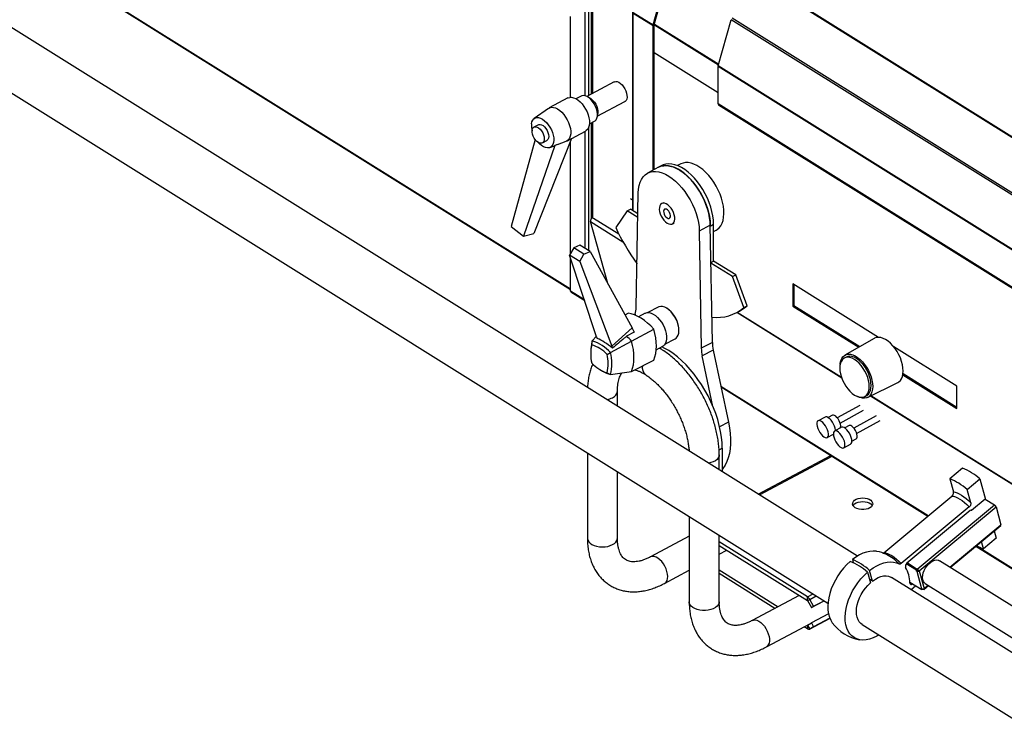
# Model space of a CAD drawing. Header units: millimetres. Extents: x 53 to 2304, y -1962 to 376.
# Tile 3 of 11: x 745 to 1401, y -1141 to -664. Entities that reach past the tile are written whole.
import ezdxf

# ---------------------------------------------------------------- set-up
doc = ezdxf.new("R2010")
doc.units = ezdxf.units.MM

msp = doc.modelspace()

# ---------------------------------------------------------------- linework, layer by layer
at = {"color": 7, "linetype": 'Continuous', "lineweight": 25}
for p, q in [((756.24, -620.62), (1112.18, -843.05)), ((756.24, -621.16), (1112.18, -843.59)), ((1167.39, -667.11), (1175.99, -636.24)), ((1168.08, -667.02), (1176.68, -636.15)), ((1303.47, -1021.32), (694.53, -640.8)), ((1122.09, -714.41), (1122.09, -639.36)), ((1124.42, -714.05), (1124.42, -639.39)), ((1126.15, -713.13), (1126.15, -638.64)), ((1127.16, -712.58), (1127.16, -639.28)), ((1626.96, -880.06), (1243.57, -640.48)), ((1627.31, -879.8), (1243.92, -640.22)), ((1112.18, -715.35), (1112.18, -661.49)), ((1153.64, -658.7), (1153.64, -790.83)), ((1154.02, -659.28), (1167.32, -667.59)), ((1154.02, -791.06), (1154.02, -659.28)), ((1154.09, -658.8), (1167.39, -667.11)), ((1603.36, -902.2), (1219.96, -662.62)), ((1167.32, -667.59), (1168.05, -667.2)), ((1167.32, -763.97), (1167.32, -667.59)), ((1167.39, -667.11), (1168.08, -667.02)), ((1167.82, -667.06), (1168.05, -667.2)), ((1168.05, -763.58), (1168.05, -667.2)), ((1168.1, -666.95), (1210.96, -693.73)), ((1168.21, -666.55), (1211.07, -693.34)), ((1210.76, -694.44), (1219.35, -663.63)), ((1602.74, -903.21), (1219.35, -663.63)), ((674.92, -672.18), (1283.86, -1052.7)), ((1210.7, -712.4), (1168.05, -685.75)), ((1594.09, -934.45), (1210.7, -694.87)), ((1210.7, -719.67), (1210.7, -694.87)), ((1594.15, -934.03), (1210.76, -694.44)), ((1141.29, -705.05), (1123.03, -714.79)), ((1119.24, -714.55), (1115.86, -716.34)), ((1110.48, -715.82), (1097.99, -722.47)), ((1130.09, -728.03), (1148.35, -718.29)), ((1594.09, -959.25), (1210.7, -719.67)), ((1210.98, -720.31), (1594.38, -959.89)), ((1097.57, -722.74), (1088.05, -729.51)), ((1090.77, -733.69), (1087.83, -735.26)), ((1124.42, -817.69), (1124.42, -735.07)), ((1124.8, -733.11), (1128.18, -731.31)), ((1126.15, -795.63), (1126.15, -732.39)), ((1127.16, -796.1), (1127.16, -731.85)), ((1109.76, -744.53), (1122.24, -737.87)), ((1122.09, -816.24), (1122.09, -737.96)), ((1088.69, -743.62), (1072.74, -801.59)), ((1101.71, -747.61), (1080.81, -807.96)), ((1112.96, -742.83), (1087.67, -806.12)), ((1093.48, -745.85), (1096.42, -744.28)), ((1098.37, -748.87), (1101.53, -747.68)), ((1103.54, -746.91), (1101.71, -747.61)), ((1103.54, -746.92), (1109.31, -744.74)), ((1112.18, -819.42), (1112.18, -744.77)), ((1173.14, -760.86), (1170.93, -762.04)), ((1185.77, -759.79), (1183.6, -760.95)), ((1170.93, -762.04), (1163.59, -765.96)), ((1155.99, -855.61), (1157.35, -779.19)), ((1152.1, -782.75), (1153.64, -783.72)), ((1174.1, -785.68), (1173, -786.27)), ((1149.93, -791.06), (1142.34, -802.14)), ((1149.93, -791.06), (1152.14, -789.89)), ((1157.06, -795.52), (1149.93, -791.06)), ((1157.1, -792.99), (1152.14, -789.89)), ((1136.99, -839.51), (1125.55, -798.16)), ((1125.55, -798.16), (1147.2, -811.69)), ((1126.15, -795.63), (1126.45, -795.81)), ((1126.25, -796.01), (1126.15, -795.63)), ((1127.51, -795.87), (1144.41, -806.43)), ((1180.2, -799.77), (1181.3, -799.18)), ((1205.4, -800.71), (1198.06, -804.63)), ((1206.77, -878.84), (1205.4, -800.71)), ((1205.41, -801.23), (1207.61, -800.06)), ((1207.61, -824.55), (1207.61, -800.06)), ((1072.74, -801.59), (1080.81, -807.96)), ((1080.81, -807.96), (1087.67, -806.12)), ((1198.06, -804.63), (1199.42, -882.75)), ((1207.61, -804.81), (1209.3, -803.91)), ((1118.37, -813.92), (1114.32, -815.7)), ((1125.25, -818.21), (1118.37, -813.92)), ((1114.32, -815.7), (1111.53, -820.55)), ((1118.42, -824.86), (1111.53, -820.55)), ((1129.63, -875.01), (1111.53, -820.55)), ((1121.1, -819.94), (1114.32, -815.7)), ((1118.42, -824.86), (1121.1, -819.94)), ((1121.1, -819.94), (1125.25, -818.21)), ((1125.25, -818.21), (1153.33, -869.16)), ((1112.18, -844.7), (1112.18, -822.51)), ((1118.42, -824.86), (1139.81, -881.37)), ((1156.41, -826.11), (1156.51, -826.46)), ((1205.84, -825.5), (1207.61, -824.55)), ((1220.17, -834.95), (1205.84, -826)), ((1222.37, -833.78), (1207.61, -824.55)), ((1220.17, -834.95), (1222.37, -833.78)), ((1227.76, -855.52), (1220.17, -834.95)), ((1229.96, -854.35), (1222.37, -833.78)), ((1317.57, -875.46), (1260.47, -839.78)), ((1260.47, -839.78), (1260.47, -854.64)), ((1261.21, -840.23), (1261.21, -854.24)), ((1121.49, -850.52), (1112.18, -844.7)), ((1112.51, -845.4), (1112.73, -845.04)), ((1121.7, -851.14), (1112.51, -845.4)), ((1148.54, -860.47), (1150.68, -859.26)), ((1155.38, -859.93), (1155.19, -860.57)), ((1161.89, -859.36), (1157.53, -861.69)), ((1170.72, -855.22), (1163.84, -858.89)), ((1176.29, -855.96), (1176.06, -855.83)), ((1222.69, -859.1), (1224.9, -857.92)), ((1293.03, -902.6), (1223.08, -858.89)), ((1292.91, -902.28), (1223.3, -858.78)), ((1227.76, -855.52), (1229.96, -854.35)), ((1261.21, -854.24), (1260.47, -854.64)), ((1260.47, -854.64), (1304.37, -882.07)), ((1261.21, -854.24), (1305.08, -881.66)), ((1153.33, -869.16), (1139.81, -881.37)), ((1152.96, -877.92), (1167.83, -869.98)), ((1154.75, -871.84), (1153.33, -869.16)), ((1184.49, -871.63), (1184.51, -871.37)), ((1126.37, -880.38), (1126.71, -877.88)), ((1126.71, -877.88), (1129.54, -874.74)), ((1129.63, -875.01), (1130.06, -876.21)), ((1138.92, -885.51), (1152.96, -877.92)), ((1175.13, -880.07), (1182.02, -876.4)), ((1206.77, -878.84), (1199.42, -882.75)), ((1314.65, -876.16), (1295.16, -887.36)), ((1125.84, -882.8), (1125.74, -884.37)), ((1136.61, -886.78), (1138.92, -885.51)), ((1139.81, -881.37), (1140.24, -882.57)), ((1169.34, -883.72), (1173.66, -881.42)), ((1172.71, -883.33), (1171.48, -882.59)), ((1172.73, -883.34), (1172.71, -883.33)), ((1207.37, -883.91), (1200.03, -887.83)), ((1207.37, -883.91), (1217.59, -932.04)), ((1369.72, -908.05), (1327.74, -881.81)), ((1152.96, -898.12), (1167.83, -890.62)), ((1207.18, -921.5), (1200.03, -887.83)), ((1296, -888.61), (1294.75, -889.28)), ((1132.23, -897.18), (1133.6, -897.97)), ((1136.61, -899.11), (1138.92, -900.21)), ((1138.92, -900.21), (1152.96, -898.12)), ((1162.11, -900.29), (1162.13, -900.3)), ((1310.21, -915.59), (1330.37, -905.64)), ((1333.77, -900.44), (1369.72, -922.91)), ((1333.89, -899.66), (1369.72, -922.06)), ((1143.49, -921.36), (1143.49, -911.43)), ((1350.64, -994.51), (1212.53, -908.21)), ((1212.58, -908.44), (1350.5, -994.63)), ((1369.72, -922.91), (1369.72, -908.05)), ((1308.4, -914.86), (1309.65, -914.2)), ((1432.21, -989.57), (1312.23, -914.6)), ((1432.09, -989.25), (1312.46, -914.49)), ((1305.08, -920.92), (1290.07, -929.08)), ((1291.99, -932.6), (1307.57, -924.11)), ((1217.59, -932.04), (1211.62, -935.22)), ((1281.91, -928.58), (1277.3, -931.08)), ((1286.92, -927.39), (1284.02, -928.96)), ((1316.08, -927.78), (1301.07, -935.95)), ((1302.98, -939.47), (1318.57, -930.98)), ((1292.9, -935.45), (1288.29, -937.95)), ((1297.91, -934.26), (1295.01, -935.83)), ((1283.37, -942.24), (1287.47, -940.01)), ((1299.79, -944.62), (1302.69, -943.04)), ((1211.23, -950.54), (1213.33, -949.42)), ((1213.33, -949.42), (1213.33, -965)), ((1294.36, -949.11), (1298.97, -946.6)), ((1123.49, -952.49), (1123.49, -1009.43)), ((1211.35, -963.76), (1211.35, -953.83)), ((1237.38, -980.03), (1285.81, -954.2)), ((1238.2, -980.54), (1286.63, -954.71)), ((1373.54, -962.62), (1365.03, -969.69)), ((1143.49, -1009.43), (1143.49, -964.99)), ((1365.03, -969.69), (1367.48, -978.56)), ((1376.57, -976.9), (1385.08, -969.82)), ((1385.08, -969.82), (1388.86, -983.49)), ((1379.02, -985.77), (1376.57, -976.9)), ((1321.06, -1019.1), (1366.5, -981.33)), ((1388.6, -983.33), (1379.59, -990.82)), ((1388.6, -983.33), (1394.85, -987.23)), ((1378.04, -988.54), (1332.6, -1026.31)), ((1378.72, -990.98), (1336.49, -1026.08)), ((1343.41, -1029.98), (1394.85, -987.23)), ((1344.66, -1031.14), (1395.89, -988.56)), ((1379.59, -990.82), (1379.3, -990.63)), ((1379.47, -990.58), (1379.71, -990.72)), ((1395.89, -988.56), (1399.16, -1000.38)), ((1191.35, -994.89), (1191.35, -1051.84)), ((1365.11, -1028.69), (1399.16, -1000.38)), ((1365.36, -1028.85), (1399.11, -1000.8)), ((1191.35, -1008.06), (1165.51, -1021.84)), ((1211.35, -1051.84), (1211.35, -1007.39)), ((1396.02, -1009.37), (1387.5, -1016.45)), ((1394.67, -1004.49), (1396.02, -1009.37)), ((1270.27, -1048.54), (1211.35, -1011.72)), ((1211.35, -1014.17), (1270.27, -1050.99)), ((1211.35, -1020.06), (1216.43, -1017.35)), ((1382.49, -1014.62), (1486.8, -1079.8)), ((1486.94, -1079.68), (1382.63, -1014.5)), ((1387.5, -1016.45), (1386.15, -1011.57)), ((1300.11, -1023.66), (1300.66, -1025.65)), ((1322.62, -1020.12), (1322.81, -1020.2)), ((1211.35, -1030.5), (1250.62, -1055.04)), ((1342.78, -1030.75), (1336.05, -1026.54)), ((1343.34, -1030.28), (1336.55, -1026.03)), ((1336.78, -1025.84), (1343.41, -1029.98)), ((1342.78, -1030.75), (1343.34, -1030.28)), ((1343.5, -1030.82), (1343.34, -1030.28)), ((1343.39, -1030.43), (1343.56, -1030.53)), ((1343.56, -1030.53), (1343.41, -1029.98)), ((1469.56, -1093.96), (1358.27, -1024.42)), ((1174.92, -1039.49), (1191.35, -1030.73)), ((1248.51, -1056.17), (1211.35, -1032.95)), ((1310.23, -1032.05), (1312.18, -1039.12)), ((1313.6, -1037.94), (1311.49, -1036.62)), ((1313.6, -1037.94), (1311.65, -1030.87)), ((1444.47, -1109.44), (1326.21, -1035.54)), ((1342.93, -1031.3), (1342.78, -1030.75)), ((1342.93, -1031.3), (1343.5, -1030.82)), ((1343, -1031.34), (1342.93, -1031.3)), ((1343.56, -1030.87), (1343, -1031.34)), ((1343, -1031.34), (1346.27, -1043.16)), ((1343.56, -1030.87), (1343.5, -1030.82)), ((1343.54, -1030.85), (1343.73, -1030.69)), ((1344.42, -1031.3), (1343.91, -1030.98)), ((1344.45, -1031.32), (1344.42, -1031.3)), ((1344.45, -1031.32), (1344.66, -1031.14)), ((1344.66, -1031.14), (1347.93, -1042.96)), ((1338.43, -1038.72), (1346.35, -1043.67)), ((1339.26, -1043.69), (1342.32, -1041.15)), ((1346.2, -1043.12), (1346.27, -1043.16)), ((1346.35, -1043.67), (1346.2, -1043.12)), ((1346.35, -1043.67), (1346.77, -1043.32)), ((1347.13, -1043.46), (1346.92, -1043.32)), ((1347.13, -1043.46), (1347.09, -1043.31)), ((1347.67, -1043.55), (1350.79, -1040.96)), ((1347.69, -1043.12), (1347.72, -1043.14)), ((1347.72, -1043.14), (1347.93, -1042.96)), ((1347.93, -1042.96), (1350.53, -1040.8)), ((1348.73, -1039.68), (1454.98, -1106.08)), ((1264.72, -1047.52), (1233.36, -1064.25)), ((1270.27, -1048.54), (1274.01, -1046.55)), ((1270.27, -1050.99), (1270.27, -1048.54)), ((1270.27, -1050.99), (1271.71, -1050.16)), ((1271.71, -1050.16), (1276.07, -1047.83)), ((1274.24, -1054.79), (1271.71, -1050.16)), ((1270.27, -1050.99), (1272.8, -1055.63)), ((1272.8, -1055.63), (1281.29, -1051.1)), ((1272.8, -1055.63), (1274.24, -1054.79)), ((1274.24, -1054.79), (1281.24, -1051.06)), ((1285.08, -1062.82), (1271.71, -1069.95)), ((1284.17, -1059.79), (1272.8, -1065.85)), ((1285.04, -1062.72), (1274.24, -1068.49)), ((1242.77, -1081.9), (1272.21, -1066.2)), ((1270.27, -1069.77), (1268.08, -1068.4)), ((1270.19, -1067.27), (1270.27, -1067.32)), ((1270.27, -1067.32), (1272.8, -1065.85)), ((1270.27, -1067.32), (1271.71, -1069.95)), ((1270.27, -1067.32), (1270.27, -1069.77)), ((1274.24, -1068.49), (1271.71, -1069.95)), ((1272.8, -1065.85), (1274.24, -1068.49)), ((1306.6, -1066.91), (1424.87, -1140.82))]:
    msp.add_line(p, q, dxfattribs=at)
at = {"color": 7, "linetype": 'Continuous', "lineweight": 25, "flags": 128}
for points in [[(1141.29, -705.05), (1141.46, -704.97), (1142.36, -704.77), (1143.38, -704.9), (1144.46, -705.34), (1145.56, -706.08), (1146.62, -707.08), (1147.6, -708.29), (1148.45, -709.66), (1149.13, -711.13), (1149.61, -712.62), (1149.87, -714.07), (1149.88, -715.4), (1149.66, -716.56), (1149.22, -717.49), (1148.57, -718.15), (1148.35, -718.29)], [(1110.48, -715.82), (1110.54, -715.78), (1111.67, -715.41), (1112.93, -715.37), (1114.29, -715.65), (1115.71, -716.26), (1117.15, -717.17), (1118.56, -718.36), (1119.92, -719.8), (1121.17, -721.44), (1122.28, -723.23), (1123.22, -725.13), (1123.97, -727.07), (1124.49, -729.01), (1124.78, -730.89), (1124.83, -732.65), (1124.64, -734.25), (1124.21, -735.63), (1123.55, -736.76), (1122.69, -737.6), (1122.24, -737.87)], [(1128.18, -731.31), (1128.54, -731.08), (1129.28, -730.32), (1129.8, -729.26), (1130.1, -727.97), (1130.14, -726.47), (1129.94, -724.85), (1129.5, -723.15), (1128.84, -721.44), (1127.98, -719.79), (1126.96, -718.26), (1125.81, -716.9), (1124.58, -715.78), (1123.31, -714.94), (1122.07, -714.4), (1120.88, -714.19), (1119.81, -714.31), (1119.24, -714.55)], [(1123.85, -715.26), (1123.91, -715.28), (1124.99, -715.72), (1126.09, -716.46), (1127.16, -717.46), (1128.14, -718.67), (1128.99, -720.04), (1129.67, -721.51), (1130.15, -723), (1130.4, -724.45), (1130.42, -725.78), (1130.2, -726.94), (1130.15, -727.08)], [(1097.57, -722.74), (1098.33, -722.32), (1099.49, -722.03), (1100.78, -722.07), (1102.16, -722.43), (1103.58, -723.12), (1105.02, -724.11), (1106.42, -725.36), (1107.75, -726.85), (1108.97, -728.53), (1110.04, -730.35), (1110.94, -732.26), (1111.63, -734.21), (1112.1, -736.14), (1112.33, -737.99), (1112.32, -739.72), (1112.07, -741.26), (1111.58, -742.58), (1110.87, -743.65), (1109.96, -744.42), (1109.31, -744.74)], [(1086.2, -733.16), (1086.49, -731.77), (1087.02, -730.62), (1087.76, -729.74), (1088.68, -729.15), (1089.77, -728.89), (1090.97, -728.94), (1092.26, -729.32), (1093.6, -730.01), (1094.93, -730.99), (1096.22, -732.22), (1097.42, -733.68), (1098.51, -735.3), (1099.43, -737.04), (1100.17, -738.85), (1100.69, -740.66), (1100.99, -742.41), (1101.05, -744.06), (1100.87, -745.54), (1100.45, -746.81), (1099.82, -747.83), (1098.98, -748.57), (1097.98, -749), (1096.83, -749.1), (1095.57, -748.89), (1094.26, -748.35), (1092.92, -747.51), (1091.6, -746.4), (1090.74, -745.51)], [(1086.62, -737.37), (1086.88, -736.35), (1087.38, -735.59), (1088.09, -735.15), (1088.96, -735.04), (1089.93, -735.28), (1090.95, -735.85), (1091.95, -736.72), (1092.87, -737.83), (1093.65, -739.11), (1094.24, -740.48), (1094.61, -741.85), (1094.73, -743.15), (1094.59, -744.28), (1094.2, -745.17), (1093.59, -745.78), (1092.8, -746.06), (1091.87, -745.99), (1090.87, -745.58), (1089.85, -744.86), (1088.89, -743.86), (1088.03, -742.66), (1087.34, -741.32), (1086.85, -739.94), (1086.61, -738.6), (1086.62, -737.37)], [(1090.77, -733.69), (1091.03, -733.58), (1091.89, -733.47), (1092.87, -733.71), (1093.89, -734.29), (1094.89, -735.15), (1095.81, -736.26), (1096.59, -737.54), (1097.18, -738.91), (1097.54, -740.29), (1097.66, -741.58), (1097.53, -742.71), (1097.14, -743.61), (1096.53, -744.21), (1096.42, -744.28)], [(1205.4, -800.71), (1205.29, -798.51), (1204.93, -795.67), (1204.34, -792.74), (1203.52, -789.77), (1202.49, -786.78), (1201.26, -783.81), (1199.83, -780.9), (1198.23, -778.08), (1196.47, -775.37), (1194.58, -772.83), (1192.58, -770.46), (1190.5, -768.31), (1188.34, -766.39), (1186.15, -764.74), (1183.95, -763.36), (1181.76, -762.28), (1179.6, -761.5), (1177.51, -761.05), (1175.51, -760.91), (1173.63, -761.1), (1171.87, -761.6), (1170.93, -762.04)], [(1170.93, -762.04), (1172.5, -761.38), (1174.35, -760.98), (1176.33, -760.93), (1178.41, -761.21), (1180.58, -761.82), (1182.8, -762.76), (1185.05, -764.01), (1187.3, -765.57), (1189.52, -767.4), (1191.69, -769.5), (1193.77, -771.83), (1195.75, -774.36), (1197.6, -777.06), (1199.29, -779.9), (1200.81, -782.85), (1202.14, -785.87), (1203.25, -788.92), (1204.15, -791.97), (1204.81, -794.97), (1205.23, -797.9), (1205.4, -800.71)], [(1207.61, -800.06), (1207.49, -797.33), (1207.13, -794.49), (1206.54, -791.57), (1205.73, -788.59), (1204.7, -785.61), (1203.46, -782.64), (1202.03, -779.72), (1200.43, -776.9), (1198.68, -774.2), (1196.79, -771.65), (1194.79, -769.29), (1192.7, -767.14), (1190.55, -765.22), (1188.35, -763.56), (1186.15, -762.19), (1183.96, -761.1), (1181.81, -760.33), (1179.72, -759.87), (1177.72, -759.73), (1175.83, -759.92), (1174.07, -760.43), (1173.14, -760.86)], [(1209.3, -803.91), (1210.05, -803.45), (1211.32, -802.36), (1212.39, -800.99), (1213.26, -799.35), (1213.9, -797.46), (1214.31, -795.35), (1214.49, -793.05), (1214.43, -790.6), (1214.14, -788.02), (1213.61, -785.36), (1212.85, -782.64), (1211.88, -779.92), (1210.71, -777.22), (1209.35, -774.59), (1207.83, -772.06), (1206.16, -769.66), (1204.38, -767.44), (1202.49, -765.42), (1200.54, -763.63), (1198.54, -762.1), (1196.53, -760.85), (1194.54, -759.88), (1192.58, -759.23), (1190.7, -758.9), (1188.91, -758.88), (1187.24, -759.19), (1185.77, -759.79)], [(1157.35, -779.19), (1157.52, -776.59), (1157.94, -774.19), (1158.6, -772.02), (1159.5, -770.09), (1160.62, -768.43), (1161.94, -767.07), (1163.46, -766.02), (1165.16, -765.3), (1167, -764.9), (1168.98, -764.84), (1171.07, -765.12), (1173.23, -765.74), (1175.46, -766.68), (1177.7, -767.93), (1179.95, -769.49), (1182.17, -771.32), (1184.34, -773.42), (1186.43, -775.74), (1188.4, -778.27), (1190.25, -780.98), (1191.94, -783.82), (1193.46, -786.77), (1194.79, -789.79), (1195.91, -792.84), (1196.8, -795.89), (1197.46, -798.89), (1197.88, -801.82), (1198.06, -804.63)], [(1176.6, -799.26), (1177.72, -799.81), (1178.78, -800.05), (1179.74, -799.95), (1180.56, -799.53), (1181.19, -798.81), (1181.6, -797.81), (1181.79, -796.59), (1181.72, -795.21), (1181.42, -793.72), (1180.9, -792.19), (1180.17, -790.71), (1179.28, -789.34), (1178.26, -788.13), (1177.16, -787.16), (1176.04, -786.45), (1174.94, -786.06), (1173.93, -785.99), (1173.03, -786.25), (1172.31, -786.82), (1171.78, -787.69), (1171.48, -788.8), (1171.42, -790.11), (1171.6, -791.56), (1172.02, -793.08), (1172.65, -794.59), (1173.46, -796.02), (1174.42, -797.32), (1175.49, -798.42), (1176.6, -799.26)], [(1176.6, -795.79), (1177.35, -796.11), (1178.02, -796.09), (1178.53, -795.74), (1178.84, -795.09), (1178.9, -794.22), (1178.71, -793.22), (1178.3, -792.2), (1177.7, -791.26), (1176.98, -790.51), (1176.22, -790.04), (1175.5, -789.89), (1174.9, -790.07), (1174.49, -790.58), (1174.3, -791.35), (1174.37, -792.3), (1174.67, -793.33), (1175.19, -794.32), (1175.85, -795.17), (1176.6, -795.79)], [(1167.83, -869.98), (1165.75, -867.84), (1163.62, -865.9), (1161.45, -864.18), (1159.26, -862.69), (1157.07, -861.44), (1154.89, -860.45), (1152.76, -859.72), (1150.68, -859.26)], [(1161.89, -859.36), (1162.17, -859.23), (1163.33, -858.92), (1164.61, -858.95), (1165.99, -859.3), (1167.42, -859.97), (1168.85, -860.94), (1170.26, -862.19), (1171.59, -863.67), (1172.82, -865.34), (1173.9, -867.16), (1174.8, -869.07), (1175.51, -871.02), (1175.98, -872.95), (1176.23, -874.81), (1176.23, -876.54), (1175.98, -878.1), (1175.51, -879.43), (1174.8, -880.5), (1173.9, -881.28), (1173.66, -881.42)], [(1182.02, -876.4), (1182.57, -876.04), (1183.39, -875.16), (1184, -874), (1184.38, -872.59), (1184.51, -870.97), (1184.4, -869.2), (1184.04, -867.32), (1183.45, -865.4), (1182.65, -863.49), (1181.65, -861.65), (1180.49, -859.94), (1179.21, -858.4), (1177.84, -857.1), (1176.43, -856.05), (1175.02, -855.3), (1173.64, -854.87), (1172.35, -854.78), (1171.18, -855.02), (1170.72, -855.22)], [(1154.75, -871.84), (1154.55, -871.95), (1149.65, -874.66)], [(1167.83, -890.62), (1168.53, -888.55), (1169.03, -886.3), (1169.33, -883.87), (1169.43, -881.3), (1169.33, -878.6), (1169.03, -875.8), (1168.53, -872.91), (1167.83, -869.98)], [(1152.96, -898.12), (1153.63, -896.09), (1154.12, -893.88), (1154.41, -891.5), (1154.51, -888.99), (1154.41, -886.35), (1154.12, -883.61), (1153.63, -880.79), (1152.96, -877.92)], [(1333.99, -897.91), (1333.87, -895.85), (1333.51, -893.68), (1332.92, -891.45), (1332.11, -889.21), (1331.1, -887), (1329.91, -884.87), (1328.56, -882.87), (1327.09, -881.04), (1325.52, -879.42), (1323.9, -878.04), (1322.24, -876.94), (1320.6, -876.13), (1319, -875.63), (1317.47, -875.46), (1316.06, -875.61), (1314.79, -876.09), (1314.65, -876.16)], [(1172.73, -883.34), (1171.97, -882.98), (1171.1, -882.79)], [(1172.71, -883.33), (1171.95, -882.97), (1171.11, -882.78)], [(1213.33, -949.42), (1213.21, -945.8), (1212.84, -942.06), (1212.24, -938.21), (1211.4, -934.29), (1210.33, -930.32), (1209.04, -926.33), (1207.53, -922.35), (1205.82, -918.39), (1203.91, -914.5), (1201.83, -910.7), (1199.59, -907), (1197.19, -903.45), (1194.66, -900.05), (1192.01, -896.84), (1189.27, -893.84), (1186.45, -891.07), (1183.57, -888.54), (1180.65, -886.27), (1177.7, -884.29), (1174.76, -882.6), (1173.05, -881.75)], [(1311.41, -908.22), (1311.29, -906.29), (1310.93, -904.26), (1310.34, -902.17), (1309.53, -900.09), (1308.53, -898.05), (1307.36, -896.11), (1306.04, -894.31), (1304.61, -892.71), (1303.11, -891.34), (1301.57, -890.23), (1300.04, -889.41), (1298.53, -888.91), (1297.11, -888.73), (1295.79, -888.88), (1294.62, -889.35), (1293.61, -890.14), (1292.81, -891.22), (1292.22, -892.56), (1291.86, -894.15), (1291.74, -895.92), (1291.86, -897.85), (1292.22, -899.88), (1292.81, -901.97), (1293.61, -904.06), (1294.62, -906.1), (1295.79, -908.04), (1297.11, -909.83), (1298.53, -911.43), (1300.04, -912.8), (1301.57, -913.91), (1303.11, -914.73), (1304.61, -915.23), (1306.04, -915.41), (1307.36, -915.26), (1308.53, -914.79), (1309.53, -914), (1310.34, -912.92), (1310.93, -911.58), (1311.29, -910), (1311.41, -908.22)], [(1292.03, -893.22), (1292.09, -892.75), (1292.45, -891.07), (1293.04, -889.62), (1293.85, -888.44), (1294.86, -887.55), (1296.05, -886.96), (1297.39, -886.7), (1298.86, -886.76), (1300.41, -887.16), (1302.01, -887.87), (1303.63, -888.88), (1305.24, -890.18), (1306.79, -891.72), (1308.25, -893.48), (1309.59, -895.42), (1310.78, -897.49), (1311.79, -899.65), (1312.61, -901.85), (1313.2, -904.04), (1313.56, -906.17), (1313.68, -908.19), (1313.56, -910.06), (1313.2, -911.74), (1312.61, -913.19), (1311.79, -914.37), (1310.78, -915.26), (1309.59, -915.85), (1308.25, -916.11), (1306.79, -916.04), (1305.24, -915.65), (1303.63, -914.94), (1303.61, -914.93)], [(1312.66, -907.55), (1312.54, -905.63), (1312.18, -903.59), (1311.59, -901.51), (1310.78, -899.42), (1309.78, -897.38), (1308.61, -895.44), (1307.29, -893.65), (1305.86, -892.04), (1304.36, -890.67), (1302.82, -889.56), (1301.28, -888.75), (1299.78, -888.24), (1298.36, -888.06), (1297.04, -888.21), (1296, -888.61)], [(1330.37, -905.64), (1331.1, -905.21), (1332.11, -904.26), (1332.92, -903.03), (1333.51, -901.54), (1333.87, -899.82), (1333.99, -897.91)], [(1309.65, -914.2), (1309.78, -914.12), (1310.78, -913.34), (1311.59, -912.26), (1312.18, -910.91), (1312.54, -909.33), (1312.66, -907.55)], [(1217.59, -932.04), (1218.29, -935.81), (1218.74, -939.5), (1218.96, -943.07), (1218.93, -946.5), (1218.67, -949.76), (1218.16, -952.84), (1217.42, -955.7), (1216.45, -958.34), (1215.25, -960.72), (1213.84, -962.84), (1213.33, -963.47)], [(1276.75, -931.67), (1276.51, -932.48), (1276.49, -933.54), (1276.7, -934.78), (1277.11, -936.13), (1277.72, -937.51), (1278.47, -938.84), (1279.33, -940.05), (1280.26, -941.05), (1281.18, -941.8), (1282.06, -942.26), (1282.84, -942.38), (1283.47, -942.18), (1283.92, -941.65), (1284.16, -940.84), (1284.18, -939.78), (1283.97, -938.54), (1283.56, -937.19), (1282.96, -935.81), (1282.2, -934.48), (1281.34, -933.27), (1280.42, -932.27), (1279.49, -931.52), (1278.61, -931.06), (1277.84, -930.94), (1277.2, -931.14), (1276.75, -931.67)], [(1288.8, -937.68), (1288.78, -937.27), (1288.58, -936.03), (1288.16, -934.68), (1287.56, -933.3), (1286.81, -931.97), (1285.94, -930.77), (1285.02, -929.76), (1284.09, -929.01), (1283.22, -928.56), (1282.44, -928.43), (1281.91, -928.58)], [(1291.96, -935.96), (1292.26, -935.37), (1292.35, -934.5), (1292.21, -933.43), (1291.86, -932.24), (1291.32, -931.01), (1290.63, -929.84), (1289.85, -928.82), (1289.02, -928.01), (1288.21, -927.48), (1287.49, -927.27), (1286.92, -927.39)], [(1291.83, -939.57), (1290.9, -938.69), (1290, -938.1), (1289.17, -937.82), (1288.47, -937.88), (1287.93, -938.26), (1287.59, -938.95), (1287.47, -939.9), (1287.57, -941.07), (1287.89, -942.38), (1288.41, -943.75), (1289.1, -945.12), (1289.92, -946.39), (1290.82, -947.49), (1291.75, -948.37), (1292.66, -948.96), (1293.49, -949.24), (1294.19, -949.18), (1294.73, -948.8), (1295.07, -948.11), (1295.19, -947.16), (1295.09, -945.99), (1294.77, -944.68), (1294.25, -943.31), (1293.56, -941.94), (1292.74, -940.67), (1291.83, -939.57)], [(1296.44, -937.06), (1295.51, -936.19), (1294.6, -935.59), (1293.77, -935.32), (1293.07, -935.37), (1292.9, -935.45)], [(1298.97, -946.6), (1299.33, -946.3), (1299.67, -945.61), (1299.79, -944.65), (1299.69, -943.49), (1299.37, -942.18), (1298.85, -940.8), (1298.16, -939.44), (1297.34, -938.17), (1296.44, -937.06)], [(1300.7, -935.53), (1299.87, -934.77), (1299.07, -934.29), (1298.37, -934.14), (1297.91, -934.26)], [(1302.69, -943.04), (1303.01, -942.76), (1303.28, -942.11), (1303.33, -941.2), (1303.16, -940.1), (1302.77, -938.9), (1302.21, -937.67), (1301.5, -936.52), (1300.7, -935.53)], [(1211.35, -953.83), (1211.22, -954.75), (1210.75, -955.81), (1209.93, -956.8), (1208.8, -957.68), (1207.41, -958.43), (1205.79, -959.01), (1204.29, -959.35)], [(1302.02, -989.05), (1301.1, -988.32), (1300.5, -987.49), (1300.24, -986.59), (1300.35, -985.69), (1300.81, -984.83), (1301.61, -984.05), (1302.7, -983.4), (1304.02, -982.91), (1305.49, -982.61), (1307.05, -982.51), (1308.61, -982.63), (1310.07, -982.94), (1311.37, -983.45), (1312.44, -984.11), (1313.21, -984.9), (1313.64, -985.77), (1313.72, -986.68), (1313.43, -987.57), (1312.79, -988.39), (1311.84, -989.11), (1310.63, -989.69), (1309.22, -990.08), (1307.69, -990.28), (1306.13, -990.27), (1304.61, -990.06), (1303.21, -989.64), (1302.02, -989.05)], [(1366.5, -981.33), (1367.64, -981.44), (1368.92, -981.81), (1370.32, -982.41), (1371.81, -983.25), (1373.35, -984.31), (1374.93, -985.56), (1376.5, -986.98), (1378.04, -988.54)], [(1367.48, -978.56), (1368.67, -978.78), (1369.97, -979.21), (1371.37, -979.86), (1372.85, -980.7), (1374.37, -981.73), (1375.92, -982.93), (1377.48, -984.28), (1379.02, -985.77)], [(1300.57, -987.63), (1300.81, -987.28), (1301.61, -986.5), (1302.7, -985.85), (1304.02, -985.36), (1305.49, -985.06), (1307.05, -984.96), (1308.61, -985.08), (1310.07, -985.39), (1311.37, -985.9), (1312.44, -986.56), (1313.21, -987.35), (1313.39, -987.63)], [(1123.49, -1009.43), (1123.5, -1009.62), (1123.74, -1010.7), (1124.33, -1011.75), (1125.26, -1012.71), (1126.48, -1013.55), (1127.95, -1014.24), (1129.63, -1014.76), (1131.44, -1015.08), (1133.33, -1015.2), (1135.23, -1015.12), (1137.06, -1014.82), (1138.76, -1014.34), (1140.28, -1013.67)], [(1177, -1034.91), (1176.87, -1033.29), (1176.51, -1031.57), (1175.92, -1029.82), (1175.12, -1028.1), (1174.15, -1026.48), (1173.03, -1025), (1171.81, -1023.73), (1170.53, -1022.71), (1169.25, -1021.98), (1167.99, -1021.56), (1166.82, -1021.48), (1165.77, -1021.72), (1165.52, -1021.84)], [(1316.5, -1018.2), (1316, -1018.11), (1313.92, -1017.96), (1311.74, -1018.14), (1309.47, -1018.63), (1307.15, -1019.45), (1304.79, -1020.57), (1302.44, -1021.98), (1300.11, -1023.66)], [(1321.06, -1019.1), (1322.2, -1019.21), (1323.49, -1019.57), (1324.88, -1020.18), (1326.37, -1021.02), (1327.91, -1022.08), (1329.49, -1023.32), (1331.06, -1024.74), (1332.6, -1026.31)], [(1348.73, -1039.68), (1348.11, -1039.18), (1347.45, -1038.23), (1347.04, -1037.04), (1346.89, -1035.64), (1347.02, -1034.09), (1347.41, -1032.46), (1348.05, -1030.81), (1348.91, -1029.22), (1349.96, -1027.74), (1351.15, -1026.43), (1352.45, -1025.36), (1353.78, -1024.56), (1355.11, -1024.07), (1356.36, -1023.9), (1357.51, -1024.07), (1358.27, -1024.42)], [(1298.69, -1024.84), (1296.44, -1026.97), (1294.29, -1029.32), (1292.29, -1031.86), (1290.44, -1034.55), (1288.78, -1037.37), (1287.33, -1040.27), (1286.1, -1043.22), (1285.12, -1046.18), (1284.4, -1049.12), (1283.93, -1051.99), (1283.74, -1054.75), (1283.82, -1057.38), (1284.18, -1059.83), (1284.8, -1062.08), (1285.68, -1064.09), (1286.76, -1065.78)], [(1311.65, -1030.87), (1313.97, -1029.19), (1316.33, -1027.78), (1318.68, -1026.66), (1321.01, -1025.84), (1323.28, -1025.34), (1325.46, -1025.17), (1327.53, -1025.32), (1329.46, -1025.79), (1331.23, -1026.58)], [(1317.81, -1073.92), (1316.39, -1074.72), (1314, -1075.85), (1311.63, -1076.66), (1309.32, -1077.14), (1307.11, -1077.28), (1305.01, -1077.09), (1303.07, -1076.56), (1301.29, -1075.7), (1299.71, -1074.53), (1298.35, -1073.06), (1297.22, -1071.3), (1296.34, -1069.29), (1295.72, -1067.04), (1295.36, -1064.59), (1295.28, -1061.96), (1295.47, -1059.2), (1295.93, -1056.33), (1296.66, -1053.39), (1297.64, -1050.43), (1298.86, -1047.48), (1300.32, -1044.58), (1301.97, -1041.76), (1303.82, -1039.06), (1305.83, -1036.53), (1307.98, -1034.18), (1310.23, -1032.05)], [(1313.6, -1037.94), (1315.46, -1036.66), (1317.33, -1035.66), (1319.18, -1034.96), (1320.99, -1034.56), (1322.7, -1034.48), (1324.3, -1034.72), (1325.74, -1035.27), (1326.21, -1035.54)], [(1306.6, -1066.91), (1305.8, -1066.33), (1304.73, -1065.18), (1303.89, -1063.78), (1303.28, -1062.13), (1302.92, -1060.28), (1302.82, -1058.26), (1302.97, -1056.1), (1303.38, -1053.85), (1304.04, -1051.55), (1304.93, -1049.25), (1306.04, -1046.98), (1307.35, -1044.79), (1308.83, -1042.73), (1310.45, -1040.82), (1312.18, -1039.12)], [(1338.44, -1039.25), (1338.48, -1039.6), (1338.6, -1039.88), (1338.78, -1040.1), (1339.02, -1040.23), (1339.31, -1040.26), (1339.63, -1040.21), (1339.96, -1040.06), (1340.25, -1039.86)], [(1347.72, -1043.14), (1347.75, -1043.29), (1347.74, -1043.42), (1347.71, -1043.51), (1347.64, -1043.57), (1347.55, -1043.6), (1347.43, -1043.59), (1347.29, -1043.54), (1347.13, -1043.46)], [(1211.35, -1051.84), (1211.22, -1052.75), (1210.75, -1053.81), (1209.93, -1054.8), (1208.8, -1055.68), (1207.41, -1056.43), (1205.79, -1057.01), (1204.01, -1057.4), (1202.14, -1057.59), (1200.24, -1057.57), (1198.38, -1057.35), (1196.63, -1056.92), (1195.04, -1056.32), (1193.69, -1055.55), (1192.61, -1054.64), (1191.85, -1053.64), (1191.43, -1052.57), (1191.35, -1051.84)], [(1233.37, -1064.24), (1234.13, -1063.96), (1235.25, -1063.88), (1236.47, -1064.14), (1237.75, -1064.71), (1239.03, -1065.59), (1240.29, -1066.74), (1241.46, -1068.12), (1242.51, -1069.68), (1243.4, -1071.36), (1244.1, -1073.1), (1244.58, -1074.84), (1244.82, -1076.52), (1244.82, -1078.07), (1244.58, -1079.44), (1244.1, -1080.58), (1243.4, -1081.45), (1242.77, -1081.9)]]:
    msp.add_lwpolyline(points, dxfattribs=at)
at = {"color": 7, "linetype": 'Continuous', "lineweight": 25}
for centre, radius, start, end in [((1212.29, -694.88), 1.59, 163.94394, 179.41543), ((1211.41, -719.73), 0.718, 174.95113, 233.35048), ((1098.82, -734.37), 12.69, 174.51741, 195.3378), ((1128.19, -797.82), 2.67, 127.99385, 187.31329), ((1271.5, -742.42), 142.3, 204.81632, 216.0227), ((1139.32, -855.47), 16.67, 344.50311, 359.5323), ((1166.43, -871.11), 18.08, 359.18832, 56.9544), ((1210.14, -835.53), 26.65, 262.07575, 311.37869), ((1213.15, -835.92), 24.94, 298.1042, 312.38395), ((1147.43, -884.06), 21.63, 163.38634, 176.6473), ((1118.61, -904.41), 27.74, 42.9548, 73.04318), ((1117.99, -910.08), 47.51, 42.60367, 48.20098), ((1233.56, -878.21), 26.8, 181.33279, 192.27584), ((1153.45, -886.55), 27.78, 167.17982, 192.82018), ((1118, -905.17), 26.16, 44.65129, 71.34669), ((1110.4, -892.86), 29.45, 345.54954, 14.45046), ((1226.21, -882.13), 26.8, 181.33279, 192.27584), ((1144.98, -874.32), 26.16, 224.65126, 251.34672), ((1109.53, -892.95), 27.78, 347.17995, 12.82005), ((1144.35, -879.79), 21.13, 239.41405, 255.11755), ((1165.98, -895.75), 5.96, 167.82901, 229.62361), ((1166, -895.75), 5.97, 167.71744, 229.51012), ((1138.5, -910.99), 5.01, 290.74764, 354.89499), ((1134.2, -903.79), 13.35, 279.66354, 297.10255), ((1358.99, -998.74), 38.95, 47.94129, 68.05669), ((1350.48, -1005.82), 38.95, 47.94123, 68.05675), ((1379.76, -992.04), 1.49, 84.52028, 134.57239), ((1393.4, -989.43), 2.64, 19.29979, 56.72489), ((1398.81, -1000.55), 0.387, 320.92028, 26.05873), ((1138.5, -1008.99), 5.01, 290.74384, 354.93079), ((1397.14, -990.34), 27.83, 239.26871, 249.75548), ((1285.57, -1059.77), 38.92, 47.93531, 68.06267), ((1310.64, -1047.62), 30, 66.07294, 78.73681), ((1310.37, -1045.38), 28.08, 42.03107, 63.72468), ((1284.15, -1060.95), 38.92, 47.93528, 68.0627), ((1337.91, -1028.1), 2.47, 125.17019, 199.94576), ((1320.24, -1038.73), 18.21, 358.377, 32.5452), ((1341.96, -1032.19), 2.64, 19.29934, 56.72592), ((1343.08, -1031.27), 0.879, 19.29982, 56.72626), ((1172.17, -1035.48), 4.86, 304.39729, 6.79972), ((1343.68, -1030.02), 1.48, 242.70487, 300.34948), ((1343.78, -1030.47), 0.453, 241.34976, 282.90338), ((1346.95, -1041.85), 1.48, 242.70563, 300.34872), ((1346.99, -1041.83), 1.47, 298.35857, 309.56471), ((1267.8, -1052.19), 4.4, 27.44768, 55.90359), ((1271.14, -1068.66), 1.41, 231.78928, 293.79701), ((1310.64, -1047.62), 30, 217.26117, 258.73681)]:
    msp.add_arc(centre, radius, start, end, dxfattribs=at)
for centre, major_axis, ratio, start_param, end_param in [((1097.95, -736.46), (-3.06, 11.38), 0.685916, 3.209567, 3.233236), ((1143.29, -902.27), (-22.8, 26.39), 0.346565, 5.2185, 5.662676)]:
    msp.add_ellipse(centre, major_axis=major_axis, ratio=ratio, start_param=start_param, end_param=end_param, dxfattribs=at)
for points, knots in [([(1149.65, -874.66), (1149.1, -875.13), (1145.96, -877.76), (1142.82, -880.4), (1140.24, -882.57)], [0, 0, 0, 0, 0.177799, 1, 1, 1, 1]), ([(1211.35, -953.83), (1211.34, -953.15), (1211.32, -951.19), (1211.1, -947.88), (1210.61, -943.91), (1209.9, -939.89), (1208.96, -935.85), (1207.81, -931.8), (1206.45, -927.76), (1204.9, -923.75), (1203.17, -919.79), (1201.25, -915.9), (1199.17, -912.09), (1196.93, -908.38), (1194.54, -904.79), (1192.01, -901.34), (1189.36, -898.04), (1186.58, -894.91), (1183.7, -891.98), (1180.72, -889.24), (1177.65, -886.72), (1174.97, -884.78), (1173.32, -883.72), (1172.73, -883.34)], [0, 0, 0, 0, 0.027032, 0.077269, 0.127377, 0.177353, 0.22718, 0.276862, 0.326417, 0.375868, 0.425244, 0.474577, 0.523897, 0.573234, 0.622613, 0.672067, 0.721629, 0.771332, 0.821207, 0.871282, 0.921574, 0.972086, 1, 1, 1, 1]), ([(1127.02, -893.24), (1126.87, -893.57), (1126.26, -894.85), (1125.45, -897.27), (1124.57, -900.51), (1123.97, -903.95), (1123.63, -906.76), (1123.59, -908.46), (1123.58, -908.91)], [0, 0, 0, 0, 0.070262, 0.27723, 0.488466, 0.703274, 0.920678, 1, 1, 1, 1]), ([(1143.49, -911.43), (1143.5, -910.98), (1143.51, -909.69), (1143.66, -907.7), (1143.97, -905.55), (1144.42, -903.65), (1144.97, -902), (1145.6, -900.62), (1146.17, -899.64), (1146.52, -899.21), (1146.65, -899.06)], [0, 0, 0, 0, 0.074639, 0.215711, 0.355986, 0.495799, 0.635702, 0.776594, 0.920187, 1, 1, 1, 1]), ([(1155, -897.09), (1155.51, -897.23), (1156.58, -897.52), (1158.41, -898.27), (1160.28, -899.18), (1161.54, -899.95), (1162.11, -900.29)], [0, 0, 0, 0, 0.243354, 0.512264, 0.780142, 1, 1, 1, 1]), ([(1162.13, -900.3), (1162.5, -900.54), (1163.58, -901.23), (1165.42, -902.56), (1167.63, -904.37), (1169.85, -906.42), (1172.06, -908.68), (1174.24, -911.15), (1176.36, -913.8), (1178.4, -916.62), (1180.34, -919.58), (1182.17, -922.66), (1183.86, -925.83), (1185.41, -929.06), (1186.79, -932.33), (1188.01, -935.61), (1189.04, -938.86), (1189.88, -942.06), (1190.54, -945.18), (1190.99, -948.17), (1191.23, -950.18), (1191.26, -951.14), (1191.26, -951.21)], [0, 0, 0, 0, 0.027563, 0.080014, 0.132764, 0.185861, 0.239291, 0.293022, 0.347011, 0.40121, 0.45557, 0.510039, 0.564566, 0.619102, 0.673578, 0.727943, 0.782146, 0.836136, 0.889864, 0.943281, 0.996349, 1, 1, 1, 1]), ([(1366.5, -981.33), (1366.61, -981.23), (1366.85, -981), (1367.17, -980.53), (1367.42, -979.96), (1367.56, -979.32), (1367.55, -978.85), (1367.5, -978.61), (1367.48, -978.56)], [0, 0, 0, 0, 0.138494, 0.308441, 0.491647, 0.70014, 0.93712, 1, 1, 1, 1]), ([(1379.02, -985.77), (1379.05, -985.96), (1379.12, -986.36), (1378.99, -987.1), (1378.67, -987.83), (1378.31, -988.3), (1378.09, -988.49), (1378.04, -988.54)], [0, 0, 0, 0, 0.223975, 0.48169, 0.7263, 0.936284, 1, 1, 1, 1]), ([(1123.49, -1009.43), (1123.5, -1010.12), (1123.52, -1012.09), (1123.77, -1015.26), (1124.32, -1018.88), (1125.15, -1022.35), (1126.25, -1025.63), (1127.61, -1028.71), (1129.22, -1031.57), (1131.06, -1034.17), (1133.11, -1036.51), (1135.36, -1038.58), (1137.78, -1040.37), (1140.35, -1041.89), (1143.07, -1043.11), (1145.91, -1044.06), (1148.86, -1044.72), (1151.92, -1045.09), (1155.07, -1045.16), (1158.3, -1044.95), (1161.6, -1044.43), (1164.96, -1043.62), (1168.35, -1042.5), (1171.69, -1041.14), (1173.86, -1040.03), (1174.92, -1039.49)], [0, 0, 0, 0, 0.025728, 0.073081, 0.120379, 0.16737, 0.213869, 0.259701, 0.304743, 0.348946, 0.392346, 0.435057, 0.477244, 0.519112, 0.560861, 0.60266, 0.644725, 0.687249, 0.730387, 0.774239, 0.818842, 0.864159, 0.910091, 0.956496, 1, 1, 1, 1]), ([(1165.51, -1021.84), (1165.1, -1022.05), (1163.93, -1022.66), (1162.03, -1023.49), (1159.88, -1024.25), (1157.85, -1024.77), (1155.98, -1025.06), (1154.27, -1025.15), (1152.71, -1025.06), (1151.31, -1024.78), (1150.02, -1024.33), (1148.79, -1023.67), (1147.69, -1022.78), (1146.71, -1021.68), (1145.9, -1020.45), (1145.16, -1018.99), (1144.53, -1017.28), (1144.01, -1015.28), (1143.66, -1013.08), (1143.51, -1011.1), (1143.5, -1009.84), (1143.49, -1009.43)], [0, 0, 0, 0, 0.027016, 0.078829, 0.130502, 0.182182, 0.234086, 0.286615, 0.340407, 0.39647, 0.45639, 0.522477, 0.59608, 0.655035, 0.709625, 0.761587, 0.816724, 0.870147, 0.922681, 0.974854, 1, 1, 1, 1]), ([(1320.48, -1019.41), (1320.52, -1019.4), (1320.71, -1019.37), (1320.91, -1019.21), (1321.06, -1019.1)], [0, 0, 0, 0, 0.24166, 1, 1, 1, 1]), ([(1332.6, -1026.31), (1332.56, -1026.33), (1332.39, -1026.47), (1332.06, -1026.65), (1331.63, -1026.72), (1331.37, -1026.65), (1331.24, -1026.58), (1331.23, -1026.58)], [0, 0, 0, 0, 0.076334, 0.359374, 0.648998, 0.971351, 1, 1, 1, 1]), ([(1191.35, -1051.84), (1191.36, -1052.53), (1191.38, -1054.5), (1191.63, -1057.66), (1192.18, -1061.28), (1193.01, -1064.75), (1194.11, -1068.04), (1195.47, -1071.12), (1197.08, -1073.97), (1198.92, -1076.57), (1200.97, -1078.91), (1203.21, -1080.98), (1205.63, -1082.78), (1208.21, -1084.29), (1210.92, -1085.52), (1213.77, -1086.46), (1216.72, -1087.12), (1219.78, -1087.49), (1222.93, -1087.57), (1226.16, -1087.35), (1229.46, -1086.83), (1232.82, -1086.02), (1236.21, -1084.9), (1239.54, -1083.54), (1241.72, -1082.43), (1242.77, -1081.9)], [0, 0, 0, 0, 0.025728, 0.073081, 0.120379, 0.16737, 0.213869, 0.259701, 0.304743, 0.348946, 0.392346, 0.435057, 0.477244, 0.519112, 0.560861, 0.60266, 0.644725, 0.687249, 0.730387, 0.774239, 0.818842, 0.864159, 0.910091, 0.956496, 1, 1, 1, 1]), ([(1233.36, -1064.25), (1232.96, -1064.46), (1231.78, -1065.07), (1229.89, -1065.9), (1227.73, -1066.65), (1225.71, -1067.17), (1223.84, -1067.47), (1222.12, -1067.56), (1220.57, -1067.46), (1219.17, -1067.19), (1217.87, -1066.74), (1216.65, -1066.07), (1215.55, -1065.19), (1214.57, -1064.09), (1213.75, -1062.86), (1213.02, -1061.4), (1212.38, -1059.68), (1211.87, -1057.68), (1211.52, -1055.48), (1211.37, -1053.5), (1211.35, -1052.24), (1211.35, -1051.84)], [0, 0, 0, 0, 0.027016, 0.078829, 0.130502, 0.182182, 0.234086, 0.286615, 0.340407, 0.39647, 0.45639, 0.522477, 0.59608, 0.655035, 0.709625, 0.761587, 0.816724, 0.870147, 0.922681, 0.974854, 1, 1, 1, 1])]:
    msp.add_open_spline(points, degree=3, knots=knots, dxfattribs=at)

doc.saveas('drawing.dxf')
